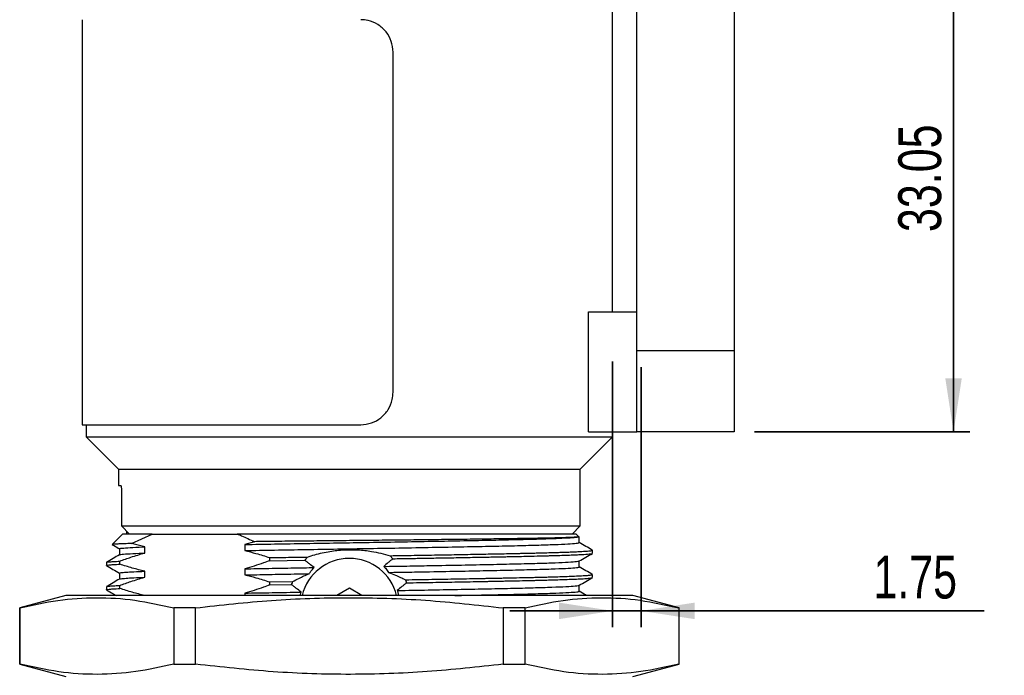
# Paper-space layout 'Mounting Plate ' of a CAD drawing. Header units: millimetres. Extents: x 15 to 415, y 5 to 292.
# Tile 19 of 33: x 200 to 261, y 138 to 178. Entities that reach past the tile are written whole.
import ezdxf

# ---------------------------------------------------------------- set-up
doc = ezdxf.new("R2010")
doc.units = ezdxf.units.MM
doc.layers.add('THICCC', color=7, linetype='Continuous', lineweight=35)
doc.styles.add('SLDTEXTSTYLE0', font='TXT', dxfattribs={"width": 0.75})
doc.dimstyles.new('SLDDIMSTYLE0', dxfattribs={"dimtxt": 2.645833, "dimasz": 3.302, "dimexe": 0, "dimexo": 0.0625, "dimgap": 0.661458, "dimtad": 1, "dimrnd": 1e-09, "dimzin": 12, "dimdsep": 46, "dimtxsty": 'SLDTEXTSTYLE0', "dimsah": 1, "dimcen": 0.09, "dimadec": 0, "dimazin": 3, "dimtfac": 1, "dimtofl": 0, "dimtmove": 0, "dimatfit": 3, "dimfxl": 1, "dimfrac": 2, "dimtolj": 1, "dimtzin": 12, "dimarcsym": 0})
doc.dimstyles.new('SLDDIMSTYLE13', dxfattribs={"dimtxt": 2.645833, "dimasz": 3.302, "dimexe": 0, "dimexo": 0.0625, "dimgap": 0.661458, "dimtad": 1, "dimrnd": 1e-09, "dimzin": 12, "dimdsep": 46, "dimtxsty": 'SLDTEXTSTYLE0', "dimsah": 1, "dimcen": 0.09, "dimadec": 0, "dimazin": 3, "dimtfac": 1, "dimtmove": 0, "dimatfit": 0, "dimfxl": 1, "dimfrac": 2, "dimtolj": 1, "dimtzin": 12, "dimarcsym": 0})

# ---------------------------------------------------------------- blocks, each defined once
blk = doc.blocks.new('_D_28')
at = {"layer": 'THICCC'}
for p, q in [((245.188, 185.806), (258.479, 185.806)), ((257.479, 185.806), (257.479, 152.756)), ((245.188, 152.756), (258.479, 152.756))]:
    blk.add_line(p, q, dxfattribs=at)
for points in [[(257.479, 185.806), (256.971, 182.504), (257.987, 182.504)], [(257.479, 152.756), (257.987, 156.058), (256.971, 156.058)]]:
    blk.add_solid(points, dxfattribs=at)
at = {"layer": 'THICCC', "insert": (254.068, 165.086), "char_height": 2.6458, "attachment_point": 1, "rotation": 90, "style": 'SLDTEXTSTYLE0'}
blk.add_mtext('33.05', dxfattribs=at)
blk = doc.blocks.new('_D_29')
at = {"layer": 'THICCC'}
for p, q in [((236.438, 157.093), (236.438, 140.703)), ((238.188, 156.756), (238.188, 140.703)), ((236.438, 141.703), (230.088, 141.703)), ((238.188, 141.703), (236.438, 141.703)), ((238.188, 141.703), (259.371, 141.703))]:
    blk.add_line(p, q, dxfattribs=at)
for points in [[(236.438, 141.703), (233.136, 142.211), (233.136, 141.195)], [(238.188, 141.703), (241.49, 141.195), (241.49, 142.211)]]:
    blk.add_solid(points, dxfattribs=at)
at = {"layer": 'THICCC', "insert": (252.531, 145.114), "char_height": 2.6458, "attachment_point": 1, "style": 'SLDTEXTSTYLE0'}
blk.add_mtext('1.75', dxfattribs=at)

psp = doc.layouts.new('Mounting Plate ')

# ---------------------------------------------------------------- linework, layer by layer
at = {"color": 7, "linetype": 'Continuous', "lineweight": 25}
for p, q in [((237.938, 157.756), (237.938, 184.806)), ((243.938, 184.806), (243.938, 157.756)), ((236.438, 160.156), (236.438, 178.943)), ((203.688, 178.193), (203.688, 153.193)), ((222.884, 155.193), (222.884, 176.193)), ((234.938, 160.156), (237.938, 160.156)), ((234.938, 152.756), (234.938, 160.156)), ((243.938, 157.756), (237.938, 157.756)), ((237.938, 152.756), (237.938, 157.756)), ((243.938, 157.756), (243.938, 152.756)), ((203.688, 153.193), (220.891, 153.193)), ((203.938, 153.193), (203.938, 152.443)), ((234.938, 152.756), (237.938, 152.756)), ((236.438, 152.443), (236.438, 152.756)), ((243.938, 152.756), (237.938, 152.756)), ((203.938, 152.443), (205.938, 150.443)), ((203.938, 152.443), (236.438, 152.443)), ((234.438, 150.443), (236.438, 152.443)), ((205.938, 150.443), (205.938, 149.443)), ((205.938, 150.443), (234.438, 150.443)), ((234.438, 146.943), (234.438, 150.443)), ((205.938, 149.443), (206.079, 149.443)), ((206.117, 149.193), (206.117, 146.943)), ((206.117, 146.943), (234.438, 146.943)), ((206.117, 146.943), (206.623, 146.443)), ((206.438, 146.626), (206.438, 146.443)), ((206.584, 146.443), (206.584, 146.482)), ((233.938, 146.443), (234.438, 146.943)), ((206.188, 146.443), (205.55, 145.805)), ((208.02, 146.443), (206.188, 146.443)), ((206.742, 145.86), (208.02, 146.443)), ((208.02, 146.443), (208.796, 146.443)), ((208.796, 146.443), (212.488, 146.443)), ((212.488, 146.443), (213.264, 146.443)), ((234.188, 146.443), (213.264, 146.443)), ((214.323, 145.974), (213.728, 145.799)), ((234.371, 146.26), (234.188, 146.443)), ((234.366, 146.255), (234.243, 146.255)), ((234.376, 145.912), (234.376, 146.287)), ((206, 145.537), (206, 145.165)), ((207.556, 145.275), (207.556, 145.65)), ((213.728, 145.799), (213.728, 145.424)), ((235.188, 145.443), (235.146, 145.458)), ((235.188, 145.256), (235.188, 145.448)), ((205.188, 144.693), (205.188, 144.506)), ((205.192, 144.693), (205.19, 144.697)), ((206.019, 144.585), (206.019, 144.773)), ((215.265, 144.989), (215.265, 144.801)), ((215.265, 144.801), (217.434, 144.838)), ((217.434, 144.838), (217.602, 145.028)), ((222.698, 145.108), (222.869, 144.923)), ((234.376, 144.412), (234.376, 144.784)), ((206, 144.037), (206, 143.665)), ((207.556, 143.775), (207.556, 144.15)), ((213.728, 144.299), (213.728, 143.924)), ((215.265, 143.489), (216.688, 143.513)), ((215.265, 143.489), (215.265, 143.301)), ((223.647, 143.623), (223.714, 143.437)), ((235.188, 143.756), (235.188, 143.943)), ((205.191, 143.193), (205.188, 143.195)), ((205.188, 143.193), (205.188, 143.006)), ((206.019, 143.085), (206.019, 143.273)), ((215.265, 143.301), (216.625, 143.324)), ((220.188, 143.098), (219.415, 142.652)), ((220.961, 142.652), (220.188, 143.098)), ((234.376, 142.912), (234.376, 143.284)), ((202.688, 142.652), (199.838, 141.888)), ((237.688, 142.652), (202.688, 142.652)), ((213.728, 142.799), (213.728, 142.652)), ((240.538, 141.888), (237.688, 142.652)), ((199.838, 141.888), (199.838, 138.415)), ((199.853, 141.888), (199.838, 141.888)), ((199.853, 138.415), (199.853, 141.888)), ((210.695, 141.888), (209.346, 141.888)), ((209.346, 141.888), (209.346, 138.415)), ((210.695, 138.415), (210.695, 141.888)), ((231.03, 141.888), (229.681, 141.888)), ((229.681, 141.888), (229.681, 138.415)), ((231.03, 138.415), (231.03, 141.888)), ((240.538, 141.888), (240.523, 141.888)), ((240.523, 141.888), (240.523, 138.415)), ((240.538, 138.415), (240.538, 141.888)), ((199.838, 138.415), (202.688, 137.652)), ((199.838, 138.415), (199.853, 138.415)), ((209.346, 138.415), (210.695, 138.415)), ((229.681, 138.415), (231.03, 138.415)), ((237.688, 137.652), (240.538, 138.415)), ((240.523, 138.415), (240.538, 138.415))]:
    psp.add_line(p, q, dxfattribs=at)
psp.add_arc((220.188, 141.943), 3, 13.65471, 166.34529, dxfattribs=at)
for points, knots in [([(222.884, 176.193), (222.862, 176.418), (222.819, 176.868), (222.478, 177.467), (221.975, 177.919), (221.414, 178.159), (221.041, 178.183), (220.891, 178.193)], [0, 0, 0, 0, 0.21435, 0.428703, 0.642915, 0.85658, 1, 1, 1, 1]), ([(220.891, 153.193), (221.115, 153.215), (221.564, 153.259), (222.161, 153.601), (222.609, 154.105), (222.849, 154.668), (222.874, 155.043), (222.884, 155.193)], [0, 0, 0, 0, 0.21425, 0.428545, 0.642023, 0.855859, 1, 1, 1, 1]), ([(206.079, 149.443), (206.083, 149.441), (206.091, 149.435), (206.103, 149.391), (206.111, 149.327), (206.116, 149.256), (206.117, 149.211), (206.117, 149.193)], [0, 0, 0, 0, 0.217595, 0.435213, 0.652042, 0.866605, 1, 1, 1, 1]), ([(206.742, 145.86), (206.587, 145.856), (206.277, 145.847), (205.94, 145.834), (205.703, 145.821), (205.569, 145.81), (205.559, 145.803), (205.555, 145.8)], [0, 0, 0, 0, 0.213357, 0.428273, 0.636968, 0.845663, 1, 1, 1, 1]), ([(207.556, 145.65), (207.335, 145.703), (207.063, 145.769), (206.793, 145.846), (206.742, 145.86)], [0, 0, 0, 0, 0.8122058, 1, 1, 1, 1]), ([(213.264, 146.443), (213.352, 146.41), (213.709, 146.273), (214.059, 146.103), (214.323, 145.974)], [0, 0, 0, 0, 0.245511, 1, 1, 1, 1]), ([(213.728, 145.799), (214.337, 145.81), (215.551, 145.833), (217.488, 145.868), (219.448, 145.9), (221.468, 145.932), (223.525, 145.968), (225.575, 146.005), (227.502, 146.042), (229.245, 146.078), (230.777, 146.111), (232.081, 146.147), (233.121, 146.184), (233.875, 146.22), (234.123, 146.244), (234.243, 146.255)], [0, 0, 0, 0, 0.074238, 0.148156, 0.221033, 0.292964, 0.371747, 0.451467, 0.531216, 0.610084, 0.687503, 0.765955, 0.845543, 0.925365, 1, 1, 1, 1]), ([(213.728, 145.424), (214.337, 145.435), (215.551, 145.458), (217.488, 145.493), (219.448, 145.525), (221.468, 145.557), (223.525, 145.593), (225.575, 145.63), (227.502, 145.667), (229.245, 145.703), (230.778, 145.736), (232.079, 145.772), (233.126, 145.809), (233.871, 145.846), (234.309, 145.881), (234.342, 145.902), (234.358, 145.912)], [0, 0, 0, 0, 0.0692781, 0.1382567, 0.2062648, 0.2733895, 0.3469081, 0.4213016, 0.4957223, 0.5693207, 0.6415666, 0.7147773, 0.789047, 0.8635364, 0.9373913, 1, 1, 1, 1]), ([(234.243, 146.255), (234.132, 146.248), (233.909, 146.234), (233.222, 146.212), (232.358, 146.191), (231.361, 146.173), (230.305, 146.157), (229.121, 146.14), (227.821, 146.123), (226.424, 146.106), (224.944, 146.088), (223.399, 146.071), (221.809, 146.054), (220.197, 146.038), (218.583, 146.021), (216.989, 146.004), (215.561, 145.989), (214.693, 145.979), (214.323, 145.974)], [0, 0, 0, 0, 0.0753349, 0.1514367, 0.2275385, 0.2877981, 0.3482505, 0.4085134, 0.468928, 0.5295331, 0.5899478, 0.6507164, 0.7116788, 0.7724474, 0.8331967, 0.8941364, 0.9548858, 1, 1, 1, 1]), ([(235.182, 145.449), (235.047, 145.528), (234.778, 145.683), (234.51, 145.838), (234.376, 145.915)], [0, 0, 0, 0, 0.503603, 1, 1, 1, 1]), ([(205.545, 145.796), (205.585, 145.774), (205.736, 145.686), (205.888, 145.599), (206, 145.534)], [0, 0, 0, 0, 0.260939, 1, 1, 1, 1]), ([(206.004, 145.537), (206.002, 145.537), (205.951, 145.549), (206.138, 145.572), (206.594, 145.609), (207.162, 145.635), (207.521, 145.649), (207.556, 145.65)], [0, 0, 0, 0, 0.007502, 0.322164, 0.642541, 0.965075, 1, 1, 1, 1]), ([(206.019, 144.773), (206.246, 144.856), (206.614, 144.99), (207.127, 145.154), (207.413, 145.235), (207.556, 145.275)], [0, 0, 0, 0, 0.446437, 0.723165, 1, 1, 1, 1]), ([(206.026, 145.169), (206.056, 145.178), (206.121, 145.199), (206.606, 145.234), (207.161, 145.26), (207.521, 145.274), (207.556, 145.275)], [0, 0, 0, 0, 0.280465, 0.620551, 0.962927, 1, 1, 1, 1]), ([(213.728, 145.424), (213.96, 145.368), (214.333, 145.277), (214.845, 145.126), (215.125, 145.035), (215.265, 144.989)], [0, 0, 0, 0, 0.449328, 0.724612, 1, 1, 1, 1]), ([(217.602, 145.028), (217.751, 145.075), (218.196, 145.217), (218.945, 145.385), (219.845, 145.484), (220.711, 145.484), (221.476, 145.397), (222.136, 145.266), (222.51, 145.161), (222.698, 145.108)], [0, 0, 0, 0, 0.094013, 0.279969, 0.443936, 0.607851, 0.767486, 0.883192, 1, 1, 1, 1]), ([(222.698, 145.108), (222.946, 145.112), (223.443, 145.12), (224.178, 145.132), (224.904, 145.144), (225.617, 145.156), (226.316, 145.169), (227, 145.181), (227.618, 145.193), (228.205, 145.204), (228.793, 145.215), (229.422, 145.227), (229.927, 145.238), (230.294, 145.245), (230.531, 145.25), (230.764, 145.255), (230.991, 145.26), (231.214, 145.265), (231.431, 145.27), (231.66, 145.275), (231.94, 145.282), (232.302, 145.292), (232.672, 145.302), (233.025, 145.313), (233.342, 145.323), (233.665, 145.334), (233.987, 145.347), (234.378, 145.364), (234.75, 145.385), (235.024, 145.407), (235.165, 145.426), (235.181, 145.438), (235.188, 145.443)], [0, 0, 0, 0, 0.036017, 0.072033, 0.10805, 0.144067, 0.180084, 0.216101, 0.252118, 0.28029, 0.313751, 0.352501, 0.391731, 0.407147, 0.422562, 0.437978, 0.453393, 0.468809, 0.484224, 0.499639, 0.518776, 0.547, 0.584313, 0.611064, 0.641088, 0.674383, 0.710949, 0.750787, 0.825406, 0.891816, 0.950014, 1, 1, 1, 1]), ([(222.869, 144.923), (223.054, 144.926), (223.524, 144.933), (224.13, 144.944), (224.704, 144.953), (225.166, 144.961), (225.668, 144.97), (226.21, 144.98), (226.982, 144.993), (227.905, 145.01), (228.675, 145.025), (229.124, 145.034), (229.315, 145.038), (229.497, 145.042), (229.672, 145.045), (229.839, 145.048), (229.998, 145.052), (230.471, 145.061), (231.148, 145.076), (231.904, 145.094), (232.413, 145.107), (232.865, 145.12), (233.313, 145.134), (233.782, 145.151), (234.187, 145.168), (234.64, 145.19), (235.024, 145.218), (235.183, 145.24), (235.182, 145.251), (235.182, 145.251)], [0, 0, 0, 0, 0.0273864, 0.0698888, 0.0911251, 0.1147803, 0.1408545, 0.1693476, 0.2002593, 0.2649283, 0.3225406, 0.3345065, 0.3461165, 0.3573705, 0.3682686, 0.3788108, 0.3889971, 0.3988274, 0.4704773, 0.5270323, 0.5684863, 0.5948348, 0.6449394, 0.6950441, 0.7451489, 0.7952538, 0.895271, 0.9931314, 1, 1, 1, 1]), ([(234.373, 144.782), (234.508, 144.86), (234.779, 145.017), (235.05, 145.173), (235.185, 145.251)], [0, 0, 0, 0, 0.499997, 1, 1, 1, 1]), ([(206.006, 145.168), (205.87, 145.09), (205.599, 144.934), (205.329, 144.778), (205.193, 144.699)], [0, 0, 0, 0, 0.499996, 1, 1, 1, 1]), ([(205.197, 144.699), (205.207, 144.704), (205.23, 144.713), (205.362, 144.73), (205.602, 144.75), (205.875, 144.765), (206.019, 144.773)], [0, 0, 0, 0, 0.17418, 0.415149, 0.690425, 1, 1, 1, 1]), ([(215.265, 144.801), (215.138, 144.754), (214.82, 144.637), (214.309, 144.465), (213.922, 144.354), (213.728, 144.299)], [0, 0, 0, 0, 0.2498281, 0.6247861, 1, 1, 1, 1]), ([(215.265, 144.989), (215.649, 144.995), (216.415, 145.008), (217.206, 145.021), (217.602, 145.028)], [0, 0, 0, 0, 0.5, 1, 1, 1, 1]), ([(218.004, 144.376), (217.909, 144.452), (217.765, 144.567), (217.576, 144.721), (217.481, 144.799), (217.434, 144.838)], [0, 0, 0, 0, 0.499987, 0.749992, 1, 1, 1, 1]), ([(222.869, 144.923), (222.823, 144.883), (222.729, 144.803), (222.542, 144.644), (222.4, 144.526), (222.306, 144.447)], [0, 0, 0, 0, 0.249995, 0.499991, 1, 1, 1, 1]), ([(222.306, 144.447), (222.786, 144.455), (223.749, 144.472), (225.369, 144.501), (227.122, 144.534), (228.905, 144.571), (230.482, 144.605), (231.833, 144.639), (232.935, 144.676), (233.743, 144.713), (234.252, 144.749), (234.327, 144.772), (234.363, 144.782)], [0, 0, 0, 0, 0.073668, 0.147871, 0.256549, 0.364277, 0.469942, 0.576302, 0.684448, 0.793168, 0.901216, 1, 1, 1, 1]), ([(205.193, 144.506), (205.192, 144.507), (205.183, 144.513), (205.23, 144.525), (205.357, 144.542), (205.601, 144.563), (205.874, 144.578), (206.019, 144.585)], [0, 0, 0, 0, 0.044114, 0.236189, 0.459532, 0.714138, 1, 1, 1, 1]), ([(205.191, 144.502), (205.326, 144.423), (205.596, 144.268), (205.865, 144.112), (206, 144.034)], [0, 0, 0, 0, 0.501754, 1, 1, 1, 1]), ([(207.556, 144.15), (207.298, 144.213), (206.912, 144.308), (206.401, 144.46), (206.146, 144.544), (206.019, 144.585)], [0, 0, 0, 0, 0.499648, 0.749786, 1, 1, 1, 1]), ([(206.022, 144.037), (206.033, 144.046), (206.054, 144.065), (206.376, 144.093), (206.847, 144.122), (207.319, 144.141), (207.556, 144.15)], [0, 0, 0, 0, 0.258229, 0.503824, 0.751641, 1, 1, 1, 1]), ([(213.728, 144.299), (214.222, 144.308), (215.208, 144.327), (216.651, 144.353), (217.595, 144.369), (218.004, 144.376)], [0, 0, 0, 0, 0.362143, 0.723554, 1, 1, 1, 1]), ([(217.708, 143.996), (217.743, 144.047), (217.807, 144.139), (217.907, 144.265), (217.972, 144.339), (218.004, 144.376)], [0, 0, 0, 0, 0.386688, 0.69305, 1, 1, 1, 1]), ([(222.306, 144.447), (222.348, 144.401), (222.424, 144.32), (222.525, 144.196), (222.583, 144.117), (222.612, 144.077)], [0, 0, 0, 0, 0.3882455, 0.6938353, 1, 1, 1, 1]), ([(222.612, 144.077), (223.04, 144.085), (223.898, 144.099), (225.417, 144.127), (227.122, 144.159), (228.906, 144.196), (230.482, 144.23), (231.834, 144.264), (232.933, 144.301), (233.752, 144.338), (234.23, 144.375), (234.41, 144.399), (234.37, 144.411), (234.368, 144.412)], [0, 0, 0, 0, 0.065942, 0.132279, 0.24098, 0.348731, 0.454419, 0.560802, 0.668971, 0.777715, 0.885786, 0.991979, 1, 1, 1, 1]), ([(222.612, 144.077), (222.751, 144.023), (223, 143.927), (223.343, 143.773), (223.546, 143.673), (223.647, 143.623)], [0, 0, 0, 0, 0.386722, 0.693112, 1, 1, 1, 1]), ([(235.183, 143.949), (235.047, 144.028), (234.778, 144.183), (234.51, 144.338), (234.376, 144.415)], [0, 0, 0, 0, 0.5034818, 1, 1, 1, 1]), ([(206.006, 143.668), (205.87, 143.59), (205.599, 143.434), (205.329, 143.278), (205.193, 143.199)], [0, 0, 0, 0, 0.499996, 1, 1, 1, 1]), ([(206.019, 143.273), (206.246, 143.356), (206.614, 143.49), (207.127, 143.654), (207.413, 143.735), (207.556, 143.775)], [0, 0, 0, 0, 0.446437, 0.723165, 1, 1, 1, 1]), ([(206.041, 143.669), (206.051, 143.676), (206.073, 143.692), (206.378, 143.718), (206.847, 143.747), (207.319, 143.766), (207.556, 143.775)], [0, 0, 0, 0, 0.211469, 0.472546, 0.735985, 1, 1, 1, 1]), ([(213.728, 143.924), (214.222, 143.933), (215.208, 143.952), (216.556, 143.976), (217.398, 143.991), (217.708, 143.996)], [0, 0, 0, 0, 0.387993, 0.7752, 1, 1, 1, 1]), ([(213.728, 143.924), (213.96, 143.868), (214.333, 143.777), (214.845, 143.626), (215.125, 143.535), (215.265, 143.489)], [0, 0, 0, 0, 0.449328, 0.724612, 1, 1, 1, 1]), ([(216.625, 143.324), (216.64, 143.37), (216.66, 143.433), (216.682, 143.496), (216.688, 143.513)], [0, 0, 0, 0, 0.725863, 1, 1, 1, 1]), ([(216.688, 143.513), (216.814, 143.579), (217.04, 143.698), (217.381, 143.859), (217.599, 143.95), (217.708, 143.996)], [0, 0, 0, 0, 0.387135, 0.693242, 1, 1, 1, 1]), ([(223.714, 143.437), (223.667, 143.397), (223.573, 143.317), (223.384, 143.158), (223.24, 143.04), (223.144, 142.961)], [0, 0, 0, 0, 0.249991, 0.499982, 1, 1, 1, 1]), ([(223.647, 143.623), (223.922, 143.628), (224.472, 143.637), (225.28, 143.651), (226.072, 143.664), (226.845, 143.678), (227.597, 143.692), (228.164, 143.703), (228.567, 143.711), (228.823, 143.716), (229.095, 143.721), (229.381, 143.727), (229.681, 143.733), (229.993, 143.739), (230.461, 143.749), (230.992, 143.76), (231.503, 143.772), (231.796, 143.779), (231.934, 143.782), (231.973, 143.783), (231.987, 143.784), (232.09, 143.786), (232.314, 143.792), (232.675, 143.802), (233.092, 143.815), (233.546, 143.83), (234.005, 143.847), (234.453, 143.868), (234.817, 143.889), (235.054, 143.911), (235.172, 143.928), (235.18, 143.939), (235.183, 143.943)], [0, 0, 0, 0, 0.042386, 0.084771, 0.127157, 0.169542, 0.211928, 0.254314, 0.268609, 0.2841, 0.300789, 0.318674, 0.337755, 0.358033, 0.379508, 0.431286, 0.469167, 0.493149, 0.499927, 0.502013, 0.50273, 0.50323, 0.526921, 0.558187, 0.597028, 0.643441, 0.697427, 0.757737, 0.831183, 0.897028, 0.955268, 1, 1, 1, 1]), ([(223.714, 143.437), (223.988, 143.441), (224.534, 143.45), (225.338, 143.464), (226.125, 143.478), (226.894, 143.492), (227.641, 143.505), (228.204, 143.516), (228.605, 143.524), (228.86, 143.529), (229.13, 143.534), (229.415, 143.54), (229.712, 143.546), (230.021, 143.552), (230.477, 143.562), (230.993, 143.573), (231.494, 143.584), (231.79, 143.591), (231.934, 143.595), (231.984, 143.596), (232.098, 143.599), (232.325, 143.605), (232.682, 143.615), (233.097, 143.627), (233.548, 143.642), (234.006, 143.66), (234.453, 143.68), (234.816, 143.702), (235.052, 143.723), (235.165, 143.739), (235.174, 143.748), (235.177, 143.752)], [0, 0, 0, 0, 0.042933, 0.085866, 0.128799, 0.171733, 0.214666, 0.257599, 0.272107, 0.287816, 0.304725, 0.322835, 0.342144, 0.362655, 0.384365, 0.434924, 0.472668, 0.497594, 0.505251, 0.507877, 0.509702, 0.533513, 0.565058, 0.604334, 0.651342, 0.70608, 0.767412, 0.841818, 0.908572, 0.967675, 1, 1, 1, 1]), ([(234.373, 143.283), (234.509, 143.361), (234.779, 143.517), (235.05, 143.674), (235.186, 143.752)], [0, 0, 0, 0, 0.4999969, 1, 1, 1, 1]), ([(205.19, 143.006), (205.19, 143.006), (205.178, 143.012), (205.223, 143.023), (205.346, 143.041), (205.593, 143.062), (205.872, 143.077), (206.019, 143.085)], [0, 0, 0, 0, 0.014634, 0.216028, 0.447392, 0.708718, 1, 1, 1, 1]), ([(205.19, 143.002), (205.326, 142.924), (205.528, 142.807), (205.73, 142.69), (205.797, 142.652)], [0, 0, 0, 0, 0.669708, 1, 1, 1, 1]), ([(205.201, 143.199), (205.207, 143.203), (205.224, 143.212), (205.351, 143.229), (205.593, 143.25), (205.872, 143.265), (206.019, 143.273)], [0, 0, 0, 0, 0.150271, 0.400864, 0.684109, 1, 1, 1, 1]), ([(207.556, 142.65), (207.298, 142.713), (206.912, 142.808), (206.401, 142.96), (206.146, 143.044), (206.019, 143.085)], [0, 0, 0, 0, 0.499648, 0.749786, 1, 1, 1, 1]), ([(215.265, 143.301), (215.138, 143.254), (214.82, 143.137), (214.309, 142.965), (213.922, 142.854), (213.728, 142.799)], [0, 0, 0, 0, 0.249828, 0.624786, 1, 1, 1, 1]), ([(213.728, 142.799), (214.289, 142.809), (215.407, 142.831), (216.607, 142.852), (217.205, 142.862)], [0, 0, 0, 0, 0.500825, 1, 1, 1, 1]), ([(217.205, 142.862), (217.108, 142.939), (216.961, 143.053), (216.769, 143.208), (216.673, 143.286), (216.625, 143.324)], [0, 0, 0, 0, 0.499977, 0.749986, 1, 1, 1, 1]), ([(217.159, 142.652), (217.164, 142.675), (217.177, 142.746), (217.194, 142.816), (217.205, 142.862)], [0, 0, 0, 0, 0.332543, 1, 1, 1, 1]), ([(223.144, 142.961), (223.785, 142.973), (225.069, 142.995), (226.881, 143.03), (228.601, 143.064), (230.178, 143.098), (231.577, 143.132), (232.73, 143.169), (233.612, 143.206), (234.152, 143.243), (234.392, 143.268), (234.358, 143.281), (234.354, 143.283)], [0, 0, 0, 0, 0.10421, 0.208733, 0.312551, 0.423315, 0.53381, 0.646406, 0.759866, 0.872889, 0.984201, 1, 1, 1, 1]), ([(223.144, 142.961), (223.161, 142.9), (223.185, 142.807), (223.207, 142.703), (223.215, 142.662), (223.217, 142.652)], [0, 0, 0, 0, 0.601028, 0.902286, 1, 1, 1, 1]), ([(226.701, 142.652), (226.764, 142.653), (227.42, 142.665), (228.6, 142.689), (230.18, 142.723), (231.577, 142.757), (232.73, 142.794), (233.611, 142.831), (234.156, 142.868), (234.397, 142.894), (234.354, 142.909), (234.345, 142.912)], [0, 0, 0, 0, 0.013282, 0.138782, 0.27467, 0.410229, 0.548364, 0.68756, 0.826219, 0.962781, 1, 1, 1, 1]), ([(234.833, 142.652), (234.814, 142.662), (234.662, 142.75), (234.51, 142.838), (234.376, 142.915)], [0, 0, 0, 0, 0.122987, 1, 1, 1, 1]), ([(199.853, 141.888), (200.634, 142.062), (202.198, 142.41), (204.57, 142.569), (206.959, 142.418), (208.549, 142.065), (209.346, 141.888)], [0, 0, 0, 0, 0.247489, 0.495868, 0.747399, 1, 1, 1, 1]), ([(210.695, 141.888), (212.256, 142.062), (215.384, 142.41), (220.129, 142.569), (224.907, 142.418), (228.088, 142.065), (229.681, 141.888)], [0, 0, 0, 0, 0.247489, 0.495868, 0.747399, 1, 1, 1, 1]), ([(231.03, 141.888), (231.81, 142.062), (233.375, 142.41), (235.747, 142.569), (238.136, 142.418), (239.726, 142.065), (240.523, 141.888)], [0, 0, 0, 0, 0.2474894, 0.4958681, 0.7473986, 1, 1, 1, 1]), ([(209.346, 138.415), (208.565, 138.241), (207.001, 137.893), (204.629, 137.734), (202.24, 137.885), (200.65, 138.238), (199.853, 138.415)], [0, 0, 0, 0, 0.247489, 0.495868, 0.747399, 1, 1, 1, 1]), ([(229.681, 138.415), (228.12, 138.241), (224.991, 137.893), (220.247, 137.734), (215.469, 137.885), (212.288, 138.238), (210.695, 138.415)], [0, 0, 0, 0, 0.247489, 0.495868, 0.747399, 1, 1, 1, 1]), ([(240.523, 138.415), (239.742, 138.241), (238.178, 137.893), (235.806, 137.734), (233.417, 137.885), (231.827, 138.238), (231.03, 138.415)], [0, 0, 0, 0, 0.247489, 0.495868, 0.747399, 1, 1, 1, 1])]:
    psp.add_open_spline(points, degree=3, knots=knots, dxfattribs=at)

# ---------------------------------------------------------------- dimensions: what is measured, and where the dimension line sits
at = {"layer": 'THICCC'}
dim = psp.add_linear_dim(base=(257.479, 152.756), p1=(244.188, 185.806), p2=(244.188, 152.756), angle=90, dimstyle='SLDDIMSTYLE0', dxfattribs=at)
dim.commit()
dim.dimension.update_dxf_attribs({"geometry": '_D_28', "text_midpoint": (257.479, 169.484), "dimtype": 160})
dim = psp.add_linear_dim(base=(236.438, 141.703), p1=(238.188, 157.756), p2=(236.438, 158.093), dimstyle='SLDDIMSTYLE13', dxfattribs=at)
dim.commit()
dim.dimension.update_dxf_attribs({"geometry": '_D_29', "text_midpoint": (255.951, 141.703), "dimtype": 160})

doc.saveas('drawing.dxf')
